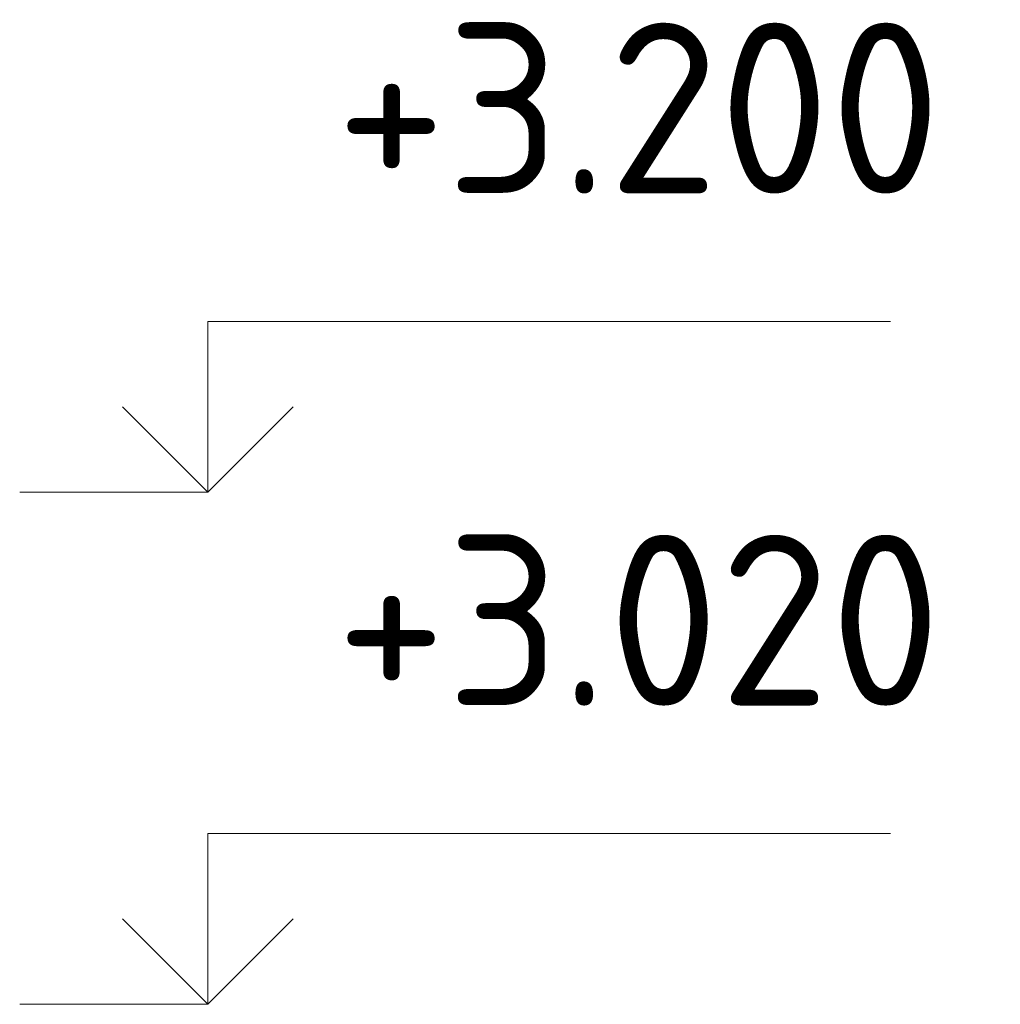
# Model space of a CAD drawing. Header units: millimetres. Extents: x -17997 to 37135, y 45383 to 72408.
# Tile 51 of 67: x 31985 to 32330, y 55988 to 56334. Entities that reach past the tile are written whole.
import ezdxf

# ---------------------------------------------------------------- set-up
doc = ezdxf.new("R2010")
doc.units = ezdxf.units.MM
doc.layers.add('Высотная отметки_ общее', color=7, linetype='Continuous', lineweight=13)
doc.styles.add('ISOCPEUR', font='ISOCPEUR')

# ---------------------------------------------------------------- blocks, each defined once
blk = doc.blocks.new('COMPLEX_ELEVATIONDIM_3')
at = {"layer": 'Высотная отметки_ общее', "color": 7, "linetype": 'Continuous', "lineweight": 13, "transparency": 33554687}
for p, q in [((32051.29, 56167.75), (32051.29, 56227.75)), ((32051.29, 56227.75), (32291.29, 56227.75)), ((32051.29, 56167.75), (32021.29, 56197.75)), ((32051.29, 56167.75), (32081.29, 56197.75)), ((32051.29, 56167.75), (31985.15, 56167.75)), ((32051.29, 56167.75), (32051.29, 56167.75)), ((32051.29, 56167.75), (32051.29, 56167.75)), ((32051.29, 56167.75), (32051.29, 56167.75)), ((32051.29, 56167.75), (32051.29, 56167.75)), ((32051.29, 55987.75), (32051.29, 56047.75)), ((32051.29, 56047.75), (32291.29, 56047.75)), ((32051.29, 55987.75), (32021.29, 56017.75)), ((32051.29, 55987.75), (32081.29, 56017.75)), ((32051.29, 55987.75), (31985.15, 55987.75)), ((32051.29, 55987.75), (32051.29, 55987.75)), ((32051.29, 55987.75), (32051.29, 55987.75)), ((32051.29, 55987.75), (32051.29, 55987.75)), ((32051.29, 55987.75), (32051.29, 55987.75))]:
    blk.add_line(p, q, dxfattribs=at)
at = {"layer": 'Высотная отметки_ общее', "color": 7, "linetype": 'Continuous', "lineweight": 13, "transparency": 33554687, "char_height": 60, "width": 256.2871, "attachment_point": 7, "style": 'ISOCPEUR'}
for s, insert in [('\\W0.95;+3.200', (32096.29, 56272.75)), ('\\W0.95;+3.020', (32096.29, 56092.75))]:
    blk.add_mtext(s, dxfattribs=dict(at, insert=insert))

msp = doc.modelspace()

# ---------------------------------------------------------------- block references
at = {"layer": 'Высотная отметки_ общее', "color": 7, "linetype": 'Continuous', "lineweight": 13, "transparency": 33554687}
msp.add_blockref('COMPLEX_ELEVATIONDIM_3', (0, 0), dxfattribs=at)

doc.saveas('drawing.dxf')
